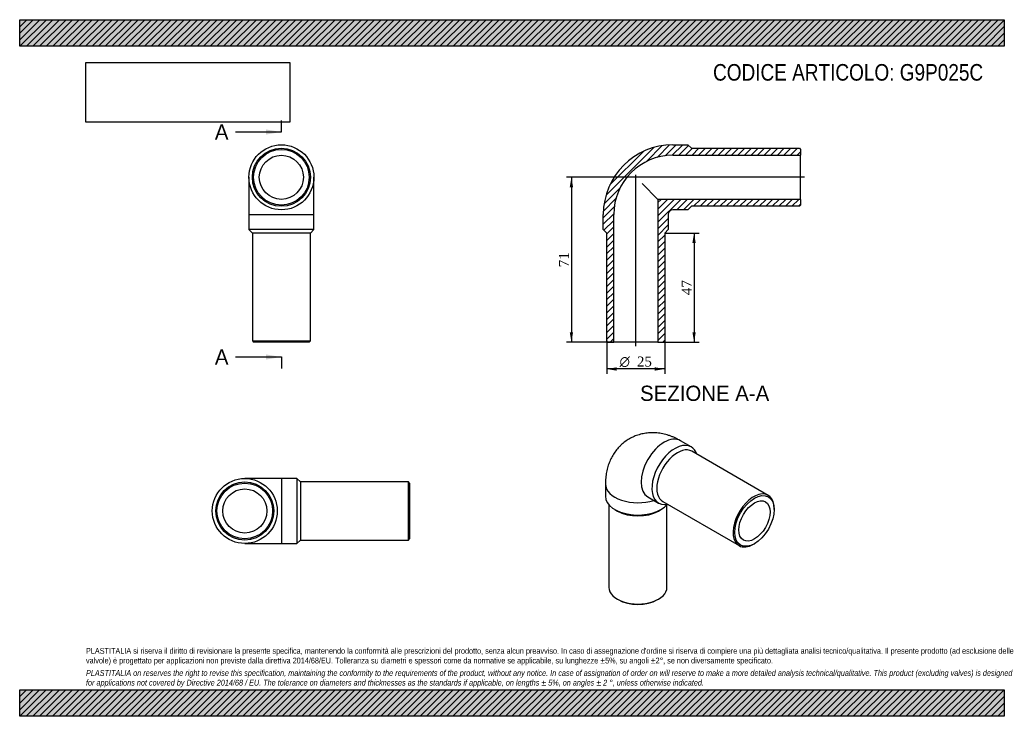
# Model space of a CAD drawing. Header units: millimetres. Extents: x 0 to 424, y 0 to 300.
import ezdxf
from ezdxf.enums import TextEntityAlignment as Align
from ezdxf.lldxf.tags import DXFTag

# ---------------------------------------------------------------- set-up
doc = ezdxf.new("R2010")
doc.units = ezdxf.units.MM
doc.header["$LTSCALE"] = 1.428571
for name, color, linetype in [('Default', 7, 'Continuous'), ('DV4_Default', 7, 'Continuous'), ('G9P025C', 7, 'Continuous')]:
    doc.layers.add(name, color=color, linetype=linetype)
doc.styles.add('SEACAD_Solid_Edge_ANSI', font='seans.ttf')
doc.styles.add('SEACAD_Solid_Edge_ANSI1_Symbols', font='semeca1.ttf')
doc.styles.add('SEACAD_Times_New_Roman', font='times.ttf')
tags = doc.linetypes.add('CENTER2', pattern=[28.575, 19.05, -3.175, 3.175, -3.175]).pattern_tags.tags
tags[10:11] = [DXFTag(74, 4), DXFTag(75, 0), DXFTag(340, '0'), DXFTag(46, 0.0), DXFTag(50, 0.0), DXFTag(44, 0.0), DXFTag(45, 0.0)]
tags[8:9] = [DXFTag(74, 4), DXFTag(75, 0), DXFTag(340, '0'), DXFTag(46, 0.0), DXFTag(50, 0.0), DXFTag(44, 0.0), DXFTag(45, 0.0)]
tags[6:7] = [DXFTag(74, 4), DXFTag(75, 0), DXFTag(340, '0'), DXFTag(46, 0.0), DXFTag(50, 0.0), DXFTag(44, 0.0), DXFTag(45, 0.0)]
tags[4:5] = [DXFTag(74, 4), DXFTag(75, 0), DXFTag(340, '0'), DXFTag(46, 0.0), DXFTag(50, 0.0), DXFTag(44, 0.0), DXFTag(45, 0.0)]
doc.dimstyles.new('ANSImm', dxfattribs={"dimtxt": 4.285714, "dimasz": 4.285714, "dimexe": 2.142857, "dimexo": 0, "dimgap": 1.071429, "dimtad": 1, "dimlfac": 1, "dimdsep": 46, "dimtxsty": 'SEACAD_Times_New_Roman', "dimblk1": '_SE_FILLED', "dimblk2": '_SE_FILLED', "dimsah": 1, "dimcen": 2.142857, "dimazin": 0, "dimtfac": 0.85, "dimtdec": 3, "dimtofl": 0, "dimtmove": 0, "dimatfit": 3, "dimfxl": 1, "dimarcsym": 0})
picture_1 = doc.add_image_def('image1.jpg', size_in_pixel=(4302, 1260))

# ---------------------------------------------------------------- blocks, each defined once
blk = doc.blocks.new('SE')
at = {"layer": 'G9P025C', "color": 7, "linetype": 'Continuous'}
for p, q in [((98.76, 232.13), (98.76, 216.13)), ((126.76, 216.13), (126.76, 232.13)), ((98.76, 216.13), (126.76, 216.13)), ((98.76, 216.13), (98.76, 209.63)), ((126.76, 209.63), (126.76, 216.13)), ((126.76, 209.63), (98.76, 209.63)), ((98.76, 209.63), (100.26, 208.13)), ((125.26, 208.13), (100.26, 208.13)), ((100.26, 208.13), (100.26, 161.63)), ((125.26, 208.13), (126.76, 209.63)), ((125.26, 161.63), (125.26, 208.13)), ((100.26, 161.63), (125.26, 161.63)), ((100.26, 161.63), (100.76, 161.13)), ((124.76, 161.13), (125.26, 161.63)), ((124.76, 161.13), (100.76, 161.13))]:
    blk.add_line(p, q, dxfattribs=at)
for radius in [14, 12.5, 12, 9.5]:
    blk.add_circle((112.76, 232.13), radius, dxfattribs=at)
blk = doc.blocks.new('SE1')
at = {"layer": 'G9P025C', "color": 7, "linetype": 'Continuous'}
for p, q in [((289.32, 116.05), (284.72, 118.7)), ((322.51, 95.15), (289.63, 114.13)), ((252.41, 100.04), (252.41, 94.74)), ((270.72, 94.45), (275.32, 91.8)), ((253.91, 91.1), (253.91, 55.54)), ((277.13, 92.48), (310.01, 73.5)), ((278.91, 55.54), (278.91, 91.1)), ((325.1, 89.02), (325.1, 89.43)), ((256.51, 89.02), (257.57, 88.41)), ((275.25, 88.41), (276.31, 89.02)), ((316.26, 74.12), (316.61, 74.32)), ((257.57, 50.44), (257.92, 50.24)), ((274.89, 50.24), (275.25, 50.44))]:
    blk.add_line(p, q, dxfattribs=at)
blk.add_arc((272.77, 102.08), 7.89, 254.7691, 254.9325, dxfattribs=at)
for centre, major_axis, start_param, end_param in [((277.72, 106.57), (-7, -12.12), 3.141593, 6.283185), ((282.32, 103.92), (7, 12.12), 0, 3.608739), ((283.38, 103.31), (6.25, 10.83), 0, 3.141593), ((282.32, 103.92), (7, 12.12), 5.816039, 6.283185), ((266.41, 100.04), (-14, 0), 0.000024, 2.081392), ((266.41, 94.74), (14, 0), 3.141593, 5.836122), ((316.26, 84.33), (-6.25, -10.83), 2.356194, 6.283185), ((266.41, 93.51), (12.5, 0), 3.926991, 5.497787), ((316.26, 84.33), (-6.25, -10.83), 0, 0.785398), ((266.41, 55.54), (-12.5, 0), 0, 3.141593), ((266.41, 55.14), (12, 0), 3.926991, 5.497787)]:
    blk.add_ellipse(centre, major_axis=major_axis, ratio=0.57735, start_param=start_param, end_param=end_param, dxfattribs=at)
for major_axis in [(6, 10.39), (4.75, 8.23)]:
    blk.add_ellipse((316.61, 84.12), major_axis=major_axis, ratio=0.57735, dxfattribs=at)
blk.add_open_spline([(284.72, 118.7), (284.45, 118.85), (283.84, 119.2), (282.75, 119.75), (281.52, 120.3), (280.26, 120.78), (279.01, 121.19), (277.75, 121.52), (276.5, 121.78), (275.25, 121.97), (274.01, 122.09), (272.78, 122.13), (271.57, 122.1), (270.37, 122), (269.2, 121.84), (268.04, 121.6), (266.92, 121.3), (265.82, 120.94), (264.75, 120.52), (263.71, 120.04), (262.7, 119.49), (261.74, 118.9), (260.81, 118.25), (259.92, 117.54), (259.08, 116.79), (258.28, 115.99), (257.53, 115.15), (256.82, 114.26), (256.17, 113.33), (255.56, 112.36), (255, 111.35), (254.5, 110.3), (254.04, 109.22), (253.64, 108.1), (253.29, 106.95), (253, 105.76), (252.77, 104.55), (252.59, 103.3), (252.47, 102.03), (252.41, 100.91), (252.41, 100.29), (252.41, 100.04)], degree=3, knots=[0, 0, 0, 0, 0.018415, 0.047903, 0.077288, 0.106368, 0.135085, 0.163399, 0.191292, 0.218765, 0.245829, 0.272508, 0.298829, 0.324824, 0.350525, 0.375965, 0.401174, 0.426184, 0.451025, 0.475725, 0.500313, 0.524817, 0.54926, 0.573667, 0.598068, 0.622491, 0.646969, 0.671534, 0.696219, 0.72106, 0.746093, 0.771355, 0.796884, 0.822715, 0.848882, 0.875413, 0.902327, 0.929634, 0.957326, 0.985381, 1, 1, 1, 1], dxfattribs=at)
blk = doc.blocks.new('SE2')
at = {"layer": 'G9P025C', "color": 7, "linetype": 'Continuous'}
for p, q in [((112.99, 102.42), (96.99, 102.42)), ((112.99, 74.42), (112.99, 102.42)), ((119.49, 102.42), (112.99, 102.42)), ((119.49, 102.42), (119.49, 74.42)), ((120.99, 100.92), (119.49, 102.42)), ((120.99, 100.92), (120.99, 75.92)), ((167.49, 100.92), (120.99, 100.92)), ((167.49, 75.92), (167.49, 100.92)), ((167.99, 100.42), (167.49, 100.92)), ((167.99, 100.42), (167.99, 76.42)), ((167.49, 75.92), (167.99, 76.42)), ((96.99, 74.42), (112.99, 74.42)), ((112.99, 74.42), (119.49, 74.42)), ((119.49, 74.42), (120.99, 75.92)), ((120.99, 75.92), (167.49, 75.92))]:
    blk.add_line(p, q, dxfattribs=at)
for radius in [14, 12.5, 12, 9.5]:
    blk.add_circle((96.99, 88.42), radius, dxfattribs=at)
blk = doc.blocks.new('SE4')
at = {"color": 7, "linetype": 'Continuous', "style": 'SEACAD_Solid_Edge_ANSI'}
blk.add_text('A', height=6.57, dxfattribs=at).set_placement((84.1, 254.93), align=Align.TOP_LEFT)
blk = doc.blocks.new('SE5')
at = {"color": 7, "linetype": 'Continuous', "style": 'SEACAD_Solid_Edge_ANSI'}
blk.add_text('A', height=6.57, dxfattribs=at).set_placement((84.1, 158.03), align=Align.TOP_LEFT)
blk = doc.blocks.new('SEANNOT_GROUP')
at = {"linetype": 'Continuous'}
blk.add_hatch(color=7, dxfattribs=at).paths.add_polyline_path([(106.18, 250.54), (112.76, 251.64), (106.18, 252.74)])
at = {"color": 7, "linetype": 'Continuous'}
blk.add_lwpolyline([(93.04, 251.64), (112.76, 251.64)], dxfattribs=at)
blk = doc.blocks.new('SEANNOT_GROUP1')
at = {"linetype": 'Continuous'}
blk.add_hatch(color=7, dxfattribs=at).paths.add_polyline_path([(106.18, 153.65), (112.76, 154.74), (106.18, 155.84)])
at = {"color": 7, "linetype": 'Continuous'}
blk.add_lwpolyline([(93.04, 154.74), (112.76, 154.74)], dxfattribs=at)
blk = doc.blocks.new('SE3')
at = {"layer": 'Default', "color": 7, "linetype": 'CENTER2'}
for p, q in [((112.76, 251.64), (112.76, 256.57)), ((112.76, 154.74), (112.76, 149.81))]:
    blk.add_line(p, q, dxfattribs=at)
at = {"layer": 'Default', "color": 7, "linetype": 'CENTER2', "const_width": 0.0001}
blk.add_lwpolyline([(112.76, 251.64), (112.76, 154.74)], dxfattribs=at)
at = {"layer": 'Default'}
for name in ['SE4', 'SEANNOT_GROUP', 'SE5', 'SEANNOT_GROUP1']:
    blk.add_blockref(name, (0, 0), dxfattribs=at)
blk = doc.blocks.new('SE6')
at = {"layer": 'G9P025C', "linetype": 'Continuous'}
h = blk.add_hatch(dxfattribs=at)
h.set_pattern_fill('LINE', scale=0.62992, angle=45, style=0)
edge = h.paths.add_edge_path()
edge.add_line((335.98, 244.63), (289.48, 244.63))
edge.add_line((289.48, 244.63), (287.98, 246.13))
edge.add_line((287.98, 246.13), (281.48, 246.13))
edge.add_arc((281.48, 216.13), 30, 90, 180)
edge.add_line((251.48, 216.13), (251.48, 209.63))
edge.add_line((251.48, 209.63), (252.98, 208.13))
edge.add_line((252.98, 208.13), (252.98, 161.63))
edge.add_line((252.98, 161.63), (253.48, 161.13))
edge.add_line((253.48, 161.13), (255.98, 161.13))
edge.add_line((255.98, 161.13), (255.98, 216.13))
edge.add_arc((281.48, 216.13), 25.5, 90, 180, ccw=False)
edge.add_line((281.48, 241.63), (336.48, 241.63))
edge.add_line((336.48, 241.63), (336.48, 244.13))
edge.add_line((336.48, 244.13), (335.98, 244.63))
h = blk.add_hatch(dxfattribs=at)
h.set_pattern_fill('LINE', scale=0.62992, angle=45, style=0)
edge = h.paths.add_edge_path()
edge.add_line((336.48, 220.13), (336.48, 222.63))
edge.add_line((336.48, 222.63), (274.98, 222.63))
edge.add_line((274.98, 222.63), (274.98, 161.13))
edge.add_line((274.98, 161.13), (277.48, 161.13))
edge.add_line((277.48, 161.13), (277.98, 161.63))
edge.add_line((277.98, 161.63), (277.98, 208.13))
edge.add_line((277.98, 208.13), (279.48, 209.63))
edge.add_line((279.48, 209.63), (279.48, 216.13))
edge.add_arc((281.48, 216.13), 2, 90, 180, ccw=False)
edge.add_line((281.48, 218.13), (287.98, 218.13))
edge.add_line((287.98, 218.13), (289.48, 219.63))
edge.add_line((289.48, 219.63), (335.98, 219.63))
edge.add_line((335.98, 219.63), (336.48, 220.13))
at = {"layer": 'DV4_Default', "color": 7, "linetype": 'CENTER2'}
for p, q in [((338.23, 232.13), (264.53, 232.13)), ((265.48, 159.38), (265.48, 233.18))]:
    blk.add_line(p, q, dxfattribs=at)
at = {"layer": 'G9P025C', "color": 7, "linetype": 'Continuous'}
for p, q in [((281.48, 246.13), (287.98, 246.13)), ((287.98, 246.13), (289.48, 244.63)), ((289.48, 244.63), (335.98, 244.63)), ((335.98, 244.63), (336.48, 244.13)), ((336.48, 244.13), (336.48, 241.63)), ((281.48, 241.63), (336.48, 241.63)), ((336.48, 222.63), (336.48, 241.63)), ((268.22, 229.39), (274.98, 222.63)), ((336.48, 222.63), (274.98, 222.63)), ((274.98, 222.63), (274.98, 161.13)), ((336.48, 222.63), (336.48, 220.13)), ((287.98, 218.13), (281.48, 218.13)), ((289.48, 219.63), (287.98, 218.13)), ((335.98, 219.63), (289.48, 219.63)), ((336.48, 220.13), (335.98, 219.63)), ((251.48, 209.63), (251.48, 216.13)), ((255.98, 161.13), (255.98, 216.13)), ((279.48, 216.13), (279.48, 209.63)), ((252.98, 208.13), (251.48, 209.63)), ((252.98, 161.63), (252.98, 208.13)), ((279.48, 209.63), (277.98, 208.13)), ((277.98, 208.13), (277.98, 161.63)), ((253.48, 161.13), (252.98, 161.63)), ((277.98, 161.63), (277.48, 161.13)), ((253.48, 161.13), (255.98, 161.13)), ((274.98, 161.13), (255.98, 161.13)), ((274.98, 161.13), (277.48, 161.13))]:
    blk.add_line(p, q, dxfattribs=at)
for radius in [30, 25.5, 2]:
    blk.add_arc((281.48, 216.13), radius, 90, 180, dxfattribs=at)
blk = doc.blocks.new('DMBLK197')
at = {"layer": 'Default', "linetype": 'Continuous'}
for points in [[(237.03, 227.85), (238.46, 227.85), (237.75, 232.13)], [(237.03, 165.42), (237.75, 161.13), (238.46, 165.42)]]:
    blk.add_hatch(color=7, dxfattribs=at).paths.add_polyline_path(points)
at = {"layer": 'Default', "color": 7, "linetype": 'Continuous'}
for p, q in [((265.48, 232.13), (235.6, 232.13)), ((237.75, 232.13), (237.75, 161.13)), ((255.98, 161.13), (235.6, 161.13))]:
    blk.add_line(p, q, dxfattribs=at)
at = {"layer": 'Default', "color": 7, "linetype": 'Continuous', "style": 'SEACAD_Times_New_Roman'}
blk.add_text('71', height=4.286, rotation=90, dxfattribs=at).set_placement((232.39, 193.38), align=Align.TOP_LEFT)
blk = doc.blocks.new('_SE_FILLED')
at = {"color": 0}
blk.add_line((0, 0), (-1, 0), dxfattribs=at)
blk.add_solid([(0, 0), (-1, -0.1665), (-1, 0.1665), (0, 0)], dxfattribs=at)
blk = doc.blocks.new('DMBLK198')
at = {"layer": 'Default', "linetype": 'Continuous'}
for points in [[(291.32, 203.85), (290.6, 208.13), (289.89, 203.85)], [(291.32, 165.42), (289.89, 165.42), (290.6, 161.13)]]:
    blk.add_hatch(color=7, dxfattribs=at).paths.add_polyline_path(points)
at = {"layer": 'Default', "color": 7, "linetype": 'Continuous'}
for p, q in [((277.98, 208.13), (292.75, 208.13)), ((290.6, 208.13), (290.6, 161.13)), ((274.98, 161.13), (292.75, 161.13))]:
    blk.add_line(p, q, dxfattribs=at)
at = {"layer": 'Default', "color": 7, "linetype": 'Continuous', "style": 'SEACAD_Times_New_Roman'}
blk.add_text('47', height=4.286, rotation=90, dxfattribs=at).set_placement((285.25, 181.38), align=Align.TOP_LEFT)
blk = doc.blocks.new('GDimGGroup')
at = {"layer": 'Default', "linetype": 'Continuous'}
for points in [[(257.26, 148.86), (257.26, 150.29), (252.98, 149.57)], [(273.69, 148.86), (277.98, 149.57), (273.69, 150.29)]]:
    blk.add_hatch(color=7, dxfattribs=at).paths.add_polyline_path(points)
at = {"layer": 'Default', "color": 7, "linetype": 'Continuous'}
for p, q in [((252.98, 161.63), (252.98, 147.43)), ((277.98, 161.63), (277.98, 147.43)), ((277.98, 149.57), (252.98, 149.57))]:
    blk.add_line(p, q, dxfattribs=at)
for s, height, style, p in [('O', 4.29, 'SEACAD_Solid_Edge_ANSI1_Symbols', (258.5, 154.93)), ('25', 4.286, 'SEACAD_Times_New_Roman', (265.96, 154.93))]:
    blk.add_text(s, height=height, dxfattribs=dict(at, style=style)).set_placement(p, align=Align.TOP_LEFT)

msp = doc.modelspace()

# ---------------------------------------------------------------- hatches: boundary and pattern name
at = {"layer": 'Default', "linetype": 'Continuous'}
h = msp.add_hatch(dxfattribs=at)
h.set_pattern_fill('LINE', scale=0.62992, angle=45, style=0)
h.paths.add_polyline_path([(424.286, 288.571), (424.286, 300), (0, 300), (0, 288.571)])
for points in [[(424.286, 288.571), (424.286, 300), (0, 300), (0, 288.571)], [(424.286, 0), (424.286, 11.429), (0, 11.429), (0, 0)]]:
    msp.add_hatch(color=7, dxfattribs=at).paths.add_polyline_path(points)
h = msp.add_hatch(dxfattribs=at)
h.set_pattern_fill('LINE', scale=0.62992, angle=45, style=0)
h.paths.add_polyline_path([(424.286, 0), (424.286, 11.429), (0, 11.429), (0, 0)])

# ---------------------------------------------------------------- linework, layer by layer
at = {"layer": 'Default', "color": 7, "linetype": 'Continuous'}
for p, q in [((0, 300), (424.286, 300)), ((0, 288.571), (0, 300)), ((424.286, 300), (424.286, 288.571)), ((424.286, 288.571), (0, 288.571)), ((0, 11.429), (424.286, 11.429)), ((0, 0), (0, 11.429)), ((424.286, 11.429), (424.286, 0)), ((424.286, 0), (0, 0))]:
    msp.add_line(p, q, dxfattribs=at)

# ---------------------------------------------------------------- block references
at = {"layer": 'Default'}
for name in ['SE3', 'SE', 'SE6', 'GDimGGroup', 'SE1', 'SE2']:
    msp.add_blockref(name, (0, 0), dxfattribs=at)

# ---------------------------------------------------------------- texts
at = {"layer": 'Default', "color": 7, "linetype": 'Continuous', "style": 'SEACAD_Solid_Edge_ANSI'}
msp.add_text('SEZIONE A-A', height=6.57143, dxfattribs=at).set_placement((267.325, 142.388), align=Align.TOP_LEFT)
at = {"layer": 'Default', "attachment_point": 1}
for s, insert, char_height, width in [('{\\fArial Narrow|b0||i0||c0|p34;\\C7;\\H7.142857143;\\W1.;CODICE ARTICOLO: G9P025C}', (298.776, 280.901), 7.14286, 125.79354), ("{\\fArial Narrow|b0||i0||c0|p34;\\C7;\\H2.5;\\W1.;PLASTITALIA si riserva il diritto di revisionare la presente specifica, mantenendo la conformità alle prescrizioni del prodotto, senza alcun preavviso. In caso di assegnazione d'ordine si riserva di compiere una più dettagliata analisi tecnico/qualitativa. Il presente prodotto (ad esclusione delle \\P}{\\fArial Narrow|b0||i0||c0|p34;\\C7;\\H2.5;\\W1.;valvole) è progettato per applicazioni non previste dalla direttiva 2014/68/EU. Tolleranza su diametri e spessori come da normative se applicabile, su lunghezze ±5%, su angoli ±2°, se non diversamente specificato.\\P}{\\fArial Narrow|b0||i0||c0|p34;\\C7;\\H0.7142857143;\\W1.;   \\P}{\\fArial Narrow|b0||i1||c0|p34;\\C7;\\H2.5;\\W1.;PLASTITALIA on reserves the right to revise this specification, maintaining the conformity to the requirements of the product, without any notice. In case of assignation of order on will reserve to make a more detailed analysis technical/qualitative. This product (excluding valves) is designed \\P}{\\fArial Narrow|b0||i1||c0|p34;\\C7;\\H2.5;\\W1.;for applications not covered by Directive 2014/68 / EU. The tolerance on diameters and thicknesses as the standards if applicable, on lengths ± 5%, on angles ± 2 °, unless otherwise indicated.\\P}", (28.571, 29.432), 2.5, 367.14286)]:
    msp.add_mtext(s, dxfattribs=dict(at, insert=insert, char_height=char_height, width=width))

# ---------------------------------------------------------------- dimensions: what is measured, and where the dimension line sits
at = {"layer": 'Default', "color": 7, "linetype": 'Continuous'}
for base, p1, p2, picture, middle in [((237.745, 161.133), (265.478, 232.133), (255.978, 161.133), 'DMBLK197', (237.745, 196.633)), ((290.604, 161.133), (277.978, 208.133), (274.978, 161.133), 'DMBLK198', (290.604, 184.633))]:
    dim = msp.add_linear_dim(base=base, p1=p1, p2=p2, angle=90, text='\\A1;<>', dimstyle='ANSImm', dxfattribs=at)
    dim.commit()
    dim.dimension.update_dxf_attribs({"geometry": picture, "text_midpoint": middle, "dimtype": 160})

# ---------------------------------------------------------------- pictures from other files: only their frames are drawn
image = msp.add_image(picture_1, insert=(28.571, 255.862), size_in_units=(87.796, 25.714))
image.dxf.flags = 7

doc.saveas('drawing.dxf')
